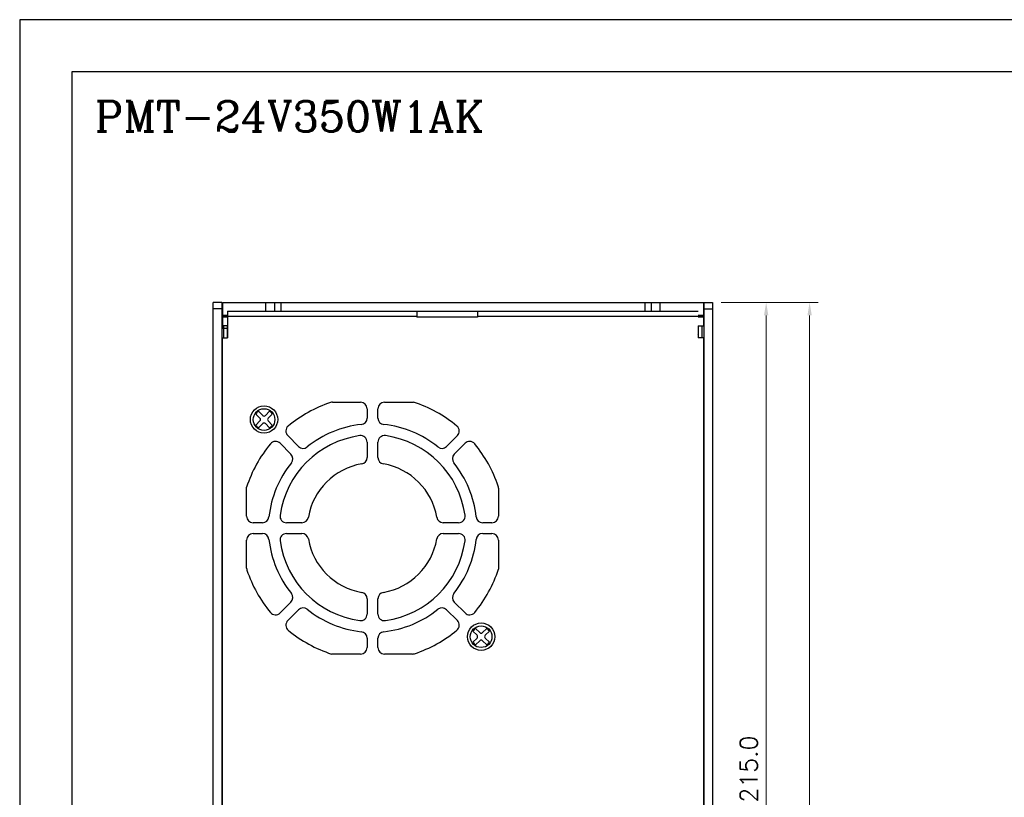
# Model space of a CAD drawing. Header units: inches. Extents: x 0 to 5108, y 0 to 2887.
# Tile 3 of 9: x 0 to 227, y 177 to 356. Entities that reach past the tile are written whole.
import ezdxf

# ---------------------------------------------------------------- set-up
doc = ezdxf.new("R2010")
doc.units = ezdxf.units.IN
doc.header["$MEASUREMENT"] = 0
doc.layers.add('Dimension', color=2, linetype='Continuous', lineweight=9)
doc.layers.add('Line', color=3, linetype='Continuous', lineweight=25)
doc.styles.add('ROMANC', font='romanc')
doc.styles.add('ROMANS', font='romans')
doc.dimstyles.new('yutana', dxfattribs={"dimscale": 2, "dimtxt": 2, "dimasz": 1.5, "dimexe": 1, "dimexo": 1, "dimgap": 1, "dimtad": 1, "dimdec": 1, "dimzin": 0, "dimdsep": 46, "dimtxsty": 'ROMANS', "dimcen": 0, "dimadec": 0, "dimazin": 0, "dimtp": 0.01, "dimtm": 0.01, "dimtfac": 1, "dimtdec": 1, "dimtmove": 0, "dimatfit": 3, "dimfxl": 1, "dimtolj": 1, "dimtzin": 0, "dimlwd": 0, "dimlwe": 0, "dimarcsym": 0})

# ---------------------------------------------------------------- blocks, each defined once
blk = doc.blocks.new('*D4')
at = {"layer": 'Defpoints', "color": 0}
for p in [(159.57, 291.3), (181.92, 291.3), (153.97, 65.1)]:
    blk.add_point(p, dxfattribs=at)
at = {"layer": 'Dimension', "color": 0, "lineweight": 0}
for p, q in [((161.57, 291.3), (183.92, 291.3)), ((181.92, 68.1), (181.92, 288.3)), ((155.97, 65.1), (183.92, 65.1))]:
    blk.add_line(p, q, dxfattribs=at)
at = {"layer": 'Dimension', "color": 0}
for points in [[(181.42, 288.3), (182.42, 288.3), (181.92, 291.3)], [(181.42, 68.1), (182.42, 68.1), (181.92, 65.1)]]:
    blk.add_solid(points, dxfattribs=at)
at = {"layer": 'Dimension', "color": 0, "insert": (177.92, 165.3), "char_height": 4, "attachment_point": 5, "rotation": 90, "style": 'ROMANS'}
blk.add_mtext('\\A1;226.3', dxfattribs=at)
blk = doc.blocks.new('*D5')
at = {"layer": 'Defpoints', "color": 0}
for p in [(159.57, 291.3), (171.92, 291.3), (159.57, 76.3)]:
    blk.add_point(p, dxfattribs=at)
at = {"layer": 'Dimension', "color": 0, "lineweight": 0}
for p, q in [((161.57, 291.3), (173.92, 291.3)), ((171.92, 79.3), (171.92, 288.3)), ((161.57, 76.3), (173.92, 76.3))]:
    blk.add_line(p, q, dxfattribs=at)
at = {"layer": 'Dimension', "color": 0}
for points in [[(171.42, 288.3), (172.42, 288.3), (171.92, 291.3)], [(171.42, 79.3), (172.42, 79.3), (171.92, 76.3)]]:
    blk.add_solid(points, dxfattribs=at)
at = {"layer": 'Dimension', "color": 0, "insert": (167.92, 183.8), "char_height": 4, "attachment_point": 5, "rotation": 90, "style": 'ROMANS'}
blk.add_mtext('\\A1;215.0', dxfattribs=at)

msp = doc.modelspace()

# ---------------------------------------------------------------- linework, layer by layer
for p, q in [((46.57, 291.3), (44.57, 291.3)), ((44.57, 76.3), (44.57, 291.3)), ((44.57, 76.3), (44.57, 291.3)), ((44.57, 76.3), (44.57, 291.3)), ((46.57, 291.3), (44.57, 291.3)), ((46.57, 291.3), (46.57, 76.3)), ((46.57, 291.3), (46.57, 76.3)), ((46.67, 291.3), (157.47, 291.3)), ((46.67, 291.3), (46.67, 285.88)), ((46.67, 291.3), (46.67, 285.88)), ((56.67, 289.3), (56.67, 291.3)), ((58.67, 291.3), (58.67, 289.3)), ((60.17, 291.3), (60.17, 289.3)), ((143.97, 291.3), (143.97, 289.3)), ((145.47, 291.3), (145.47, 289.3)), ((147.47, 289.3), (147.47, 291.3)), ((157.47, 291.3), (157.47, 285.88)), ((157.57, 291.3), (157.57, 76.3)), ((157.57, 291.3), (159.57, 291.3)), ((157.57, 291.3), (157.57, 76.3)), ((157.57, 291.3), (159.57, 291.3)), ((159.57, 291.3), (159.57, 76.3)), ((46.57, 289.8), (44.57, 289.8)), ((47.87, 288.3), (46.67, 288.3)), ((46.67, 288.03), (47.87, 288.03)), ((47.87, 288.3), (46.67, 288.3)), ((46.67, 288.03), (47.87, 288.03)), ((47.87, 289.3), (156.27, 289.3)), ((47.87, 289.3), (47.87, 283.1)), ((47.87, 288.1), (91.47, 288.1)), ((91.47, 289.3), (91.47, 287.9)), ((105.47, 289.3), (105.47, 287.9)), ((105.47, 288.1), (156.27, 288.1)), ((157.47, 288.3), (156.27, 288.3)), ((156.27, 288.03), (157.47, 288.03)), ((157.57, 289.8), (159.57, 289.8)), ((46.57, 287.3), (46.67, 287.3)), ((46.57, 287.3), (46.67, 287.3)), ((47.87, 287.88), (46.67, 287.88)), ((47.87, 285.88), (46.67, 285.88)), ((47.87, 287.88), (46.67, 287.88)), ((46.67, 285.3), (46.67, 285.88)), ((47.87, 285.88), (46.67, 285.88)), ((46.97, 285.88), (46.97, 283.1)), ((47.77, 285.88), (47.77, 283.1)), ((105.47, 287.9), (91.47, 287.9)), ((157.47, 287.88), (156.27, 287.88)), ((156.27, 285.88), (157.47, 285.88)), ((156.37, 283.1), (156.37, 285.88)), ((157.17, 283.1), (157.17, 285.88)), ((157.57, 287.3), (157.47, 287.3)), ((47.87, 285.3), (46.67, 285.3)), ((47.77, 285.44), (47.87, 285.54)), ((156.27, 283.93), (156.37, 284.03)), ((46.67, 81.8), (46.67, 283.1)), ((46.67, 283.1), (47.87, 283.1)), ((46.67, 94.8), (46.67, 283.1)), ((46.67, 283.1), (47.87, 283.1)), ((47.77, 283.2), (47.87, 283.3)), ((157.47, 283.1), (156.27, 283.1)), ((157.47, 283.1), (157.47, 81.8)), ((157.47, 283.1), (157.47, 94.8)), ((72.07, 268.3), (78.52, 268.3)), ((84.02, 268.3), (90.72, 268.3)), ((55.34, 264.61), (54.38, 265.58)), ((55.96, 265.24), (55, 266.2)), ((56.59, 265.24), (57.55, 266.2)), ((57.21, 264.61), (58.17, 265.58)), ((80.02, 266.8), (80.02, 264.65)), ((82.52, 264.65), (82.52, 266.8)), ((55.34, 263.99), (54.38, 263.03)), ((55.96, 263.37), (55, 262.4)), ((56.59, 263.37), (57.55, 262.4)), ((57.21, 263.99), (58.17, 263.03)), ((46.57, 262.8), (46.67, 262.8)), ((157.57, 262.8), (157.47, 262.8)), ((59.98, 258.83), (62.47, 256.34)), ((64.23, 258.11), (61.75, 260.6)), ((80.02, 259.11), (80.02, 255.57)), ((82.52, 255.57), (82.52, 259.11)), ((100.8, 260.6), (98.32, 258.11)), ((100.08, 256.34), (102.57, 258.83)), ((46.57, 254.8), (46.67, 254.8)), ((157.57, 254.8), (157.47, 254.8)), ((46.57, 253.8), (46.67, 253.8)), ((157.57, 253.8), (157.47, 253.8)), ((46.57, 250.8), (46.67, 250.8)), ((157.57, 250.8), (157.47, 250.8)), ((46.57, 247.8), (46.67, 247.8)), ((52.27, 242.05), (52.27, 248.75)), ((110.27, 248.51), (110.27, 242.05)), ((157.57, 247.8), (157.47, 247.8)), ((46.57, 244.8), (46.67, 244.8)), ((157.57, 244.8), (157.47, 244.8)), ((46.57, 241.8), (46.67, 241.8)), ((55.92, 240.55), (53.77, 240.55)), ((65.01, 240.55), (61.46, 240.55)), ((101.09, 240.55), (97.54, 240.55)), ((108.77, 240.55), (106.63, 240.55)), ((157.57, 241.8), (157.47, 241.8)), ((46.57, 238.8), (46.67, 238.8)), ((157.57, 238.8), (157.47, 238.8)), ((52.27, 230.1), (52.27, 236.55)), ((53.77, 238.05), (55.92, 238.05)), ((61.46, 238.05), (65.01, 238.05)), ((97.54, 238.05), (101.09, 238.05)), ((106.63, 238.05), (108.77, 238.05)), ((110.27, 236.55), (110.27, 229.85)), ((46.57, 235.8), (46.67, 235.8)), ((157.57, 235.8), (157.47, 235.8)), ((46.57, 232.8), (46.67, 232.8)), ((157.57, 232.8), (157.47, 232.8)), ((46.57, 229.8), (46.67, 229.8)), ((157.57, 229.8), (157.47, 229.8)), ((46.57, 226.8), (46.67, 226.8)), ((157.57, 226.8), (157.47, 226.8)), ((46.57, 223.8), (46.67, 223.8)), ((62.47, 222.26), (59.98, 219.77)), ((80.02, 223.03), (80.02, 219.49)), ((82.52, 219.49), (82.52, 223.03)), ((102.57, 219.77), (100.08, 222.26)), ((157.57, 223.8), (157.47, 223.8)), ((46.57, 220.8), (46.67, 220.8)), ((61.75, 218), (64.23, 220.49)), ((98.32, 220.49), (100.8, 218)), ((157.57, 220.8), (157.47, 220.8)), ((46.57, 217.8), (46.67, 217.8)), ((157.57, 217.8), (157.47, 217.8)), ((73.37, 216.64), (73.37, 216.6)), ((73.67, 216.55), (73.67, 216.5)), ((105.34, 214.61), (104.38, 215.58)), ((105.96, 215.24), (105, 216.2)), ((106.59, 215.24), (107.55, 216.2)), ((107.21, 214.61), (108.17, 215.58)), ((46.57, 214.8), (46.67, 214.8)), ((80.02, 213.95), (80.02, 211.8)), ((82.52, 211.8), (82.52, 213.95)), ((105.34, 213.99), (104.38, 213.03)), ((105.96, 213.37), (105, 212.4)), ((106.59, 213.37), (107.55, 212.4)), ((107.21, 213.99), (108.17, 213.03)), ((157.57, 214.8), (157.47, 214.8)), ((46.57, 211.8), (46.67, 211.8)), ((157.57, 211.8), (157.47, 211.8)), ((46.57, 208.8), (46.67, 208.8)), ((78.52, 210.3), (71.83, 210.3)), ((90.48, 210.3), (84.02, 210.3)), ((157.57, 208.8), (157.47, 208.8)), ((46.57, 205.8), (46.67, 205.8)), ((157.57, 205.8), (157.47, 205.8)), ((46.57, 202.8), (46.67, 202.8)), ((157.57, 202.8), (157.47, 202.8)), ((46.57, 199.8), (46.67, 199.8)), ((157.57, 199.8), (157.47, 199.8)), ((46.57, 196.8), (46.67, 196.8)), ((157.57, 196.8), (157.47, 196.8)), ((157.57, 193.8), (157.47, 193.8)), ((46.67, 190.6), (46.57, 190.6)), ((157.57, 190.8), (157.47, 190.8)), ((157.57, 187.8), (157.47, 187.8)), ((157.57, 184.8), (157.47, 184.8)), ((157.57, 181.8), (157.47, 181.8)), ((157.57, 178.8), (157.47, 178.8))]:
    msp.add_line(p, q)
at = {"ltscale": 5}
for points in [[(0, 0), (516, 0), (516, 356.4), (0, 356.4)], [(12, 12), (504, 12), (504, 344.4), (12, 344.4)]]:
    msp.add_lwpolyline(points, close=True, dxfattribs=at)
for centre, radius in [((56.27, 264.3), 3.15), ((56.27, 264.3), 3.15), ((56.27, 264.3), 2.5), ((106.27, 214.3), 3.15), ((106.27, 214.3), 3.15), ((106.27, 214.3), 2.5)]:
    msp.add_circle(centre, radius)
for centre, radius, start, end in [((81.27, 239.3), 30.5, 108.5086, 129.5586), ((72.07, 266.8), 1.5, 90, 108.5086), ((78.52, 266.8), 1.5, 0, 90), ((84.02, 266.8), 1.5, 90, 180), ((81.27, 239.3), 30.5, 50.4414, 71.9561), ((56.27, 264.3), 2.29, 123.9125, 146.0875), ((56.27, 264.3), 2.29, 123.9125, 146.0875), ((56.27, 264.3), 2.29, 33.9125, 56.0875), ((55.03, 264.3), 0.44, 315, 45), ((56.27, 265.55), 0.44, 225, 315), ((56.27, 263.06), 0.44, 45, 135), ((57.52, 264.3), 0.44, 135, 225), ((81.27, 239.3), 24, 96.191, 128.809), ((78.52, 264.65), 1.5, 276.191, 0), ((84.02, 264.65), 1.5, 180, 263.809), ((81.27, 239.3), 24, 51.191, 83.809), ((56.27, 264.3), 2.29, 213.9125, 236.0875), ((56.27, 264.3), 2.29, 303.9125, 326.0875), ((62.81, 261.66), 1.5, 129.5586, 225), ((99.74, 261.66), 1.5, 315, 50.4414), ((81.27, 239.3), 30.5, 140.4414, 161.9561), ((58.92, 257.77), 1.5, 45, 140.4414), ((81.27, 239.3), 21.5, 97.9032, 172.0968), ((78.52, 259.11), 1.5, 0, 97.9032), ((84.02, 259.11), 1.5, 82.0968, 180), ((81.27, 239.3), 21.5, 7.9032, 82.0968), ((103.63, 257.77), 1.5, 39.5586, 135), ((81.27, 239.3), 30.5, 18.5086, 39.5586), ((61.4, 255.28), 1.5, 321.191, 45), ((65.29, 259.17), 1.5, 225, 308.809), ((97.26, 259.17), 1.5, 231.191, 315), ((101.15, 255.28), 1.5, 135, 218.809), ((81.27, 239.3), 24, 141.191, 173.809), ((81.27, 239.3), 15, 99.5941, 170.4059), ((78.52, 255.57), 1.5, 279.5941, 0), ((84.02, 255.57), 1.5, 180, 260.4059), ((81.27, 239.3), 15, 9.5941, 80.4059), ((81.27, 239.3), 24, 6.191, 38.809), ((108.77, 248.51), 1.5, 0, 18.5086), ((53.77, 242.05), 1.5, 180, 270), ((55.92, 242.05), 1.5, 270, 353.809), ((61.46, 242.05), 1.5, 172.0968, 270), ((65.01, 242.05), 1.5, 270, 350.4059), ((97.54, 242.05), 1.5, 189.5941, 270), ((101.09, 242.05), 1.5, 270, 7.9032), ((106.63, 242.05), 1.5, 186.191, 270), ((108.77, 242.05), 1.5, 270, 0), ((53.77, 236.55), 1.5, 90, 180), ((55.92, 236.55), 1.5, 6.191, 90), ((81.27, 239.3), 24, 186.191, 218.809), ((61.46, 236.55), 1.5, 90, 187.9032), ((81.27, 239.3), 21.5, 187.9032, 262.0968), ((65.01, 236.55), 1.5, 9.5941, 90), ((81.27, 239.3), 15, 189.5941, 260.4059), ((81.27, 239.3), 15, 279.5941, 350.4059), ((81.27, 239.3), 21.5, 277.9032, 352.0968), ((97.54, 236.55), 1.5, 90, 170.4059), ((81.27, 239.3), 24, 321.191, 353.809), ((101.09, 236.55), 1.5, 352.0968, 90), ((106.63, 236.55), 1.5, 90, 173.809), ((108.77, 236.55), 1.5, 0, 90), ((53.77, 230.1), 1.5, 180, 198.5086), ((81.27, 239.3), 30.5, 198.5086, 219.5586), ((81.27, 239.3), 30.5, 320.4414, 341.9561), ((78.52, 223.03), 1.5, 0, 80.4059), ((84.02, 223.03), 1.5, 99.5941, 180), ((61.4, 223.32), 1.5, 315, 38.809), ((101.15, 223.32), 1.5, 141.191, 225), ((65.29, 219.43), 1.5, 51.191, 135), ((81.27, 239.3), 24, 231.191, 263.809), ((81.27, 239.3), 24, 276.191, 308.809), ((97.26, 219.43), 1.5, 45, 128.809), ((58.92, 220.83), 1.5, 219.5586, 315), ((62.81, 216.94), 1.5, 135, 230.4414), ((78.52, 219.49), 1.5, 262.0968, 0), ((84.02, 219.49), 1.5, 180, 277.9032), ((99.74, 216.94), 1.5, 309.5586, 45), ((103.63, 220.83), 1.5, 225, 320.4414), ((81.27, 239.3), 30.5, 230.4414, 251.9561), ((78.52, 213.95), 1.5, 0, 83.809), ((84.02, 213.95), 1.5, 96.191, 180), ((81.27, 239.3), 30.5, 288.5086, 309.5586), ((106.27, 214.3), 2.29, 123.9125, 146.0875), ((106.27, 214.3), 2.29, 123.9125, 146.0875), ((106.27, 214.3), 2.29, 33.9125, 56.0875), ((105.03, 214.3), 0.44, 315, 45), ((106.27, 215.55), 0.44, 225, 315), ((106.27, 213.06), 0.44, 45, 135), ((107.52, 214.3), 0.44, 135, 225), ((78.52, 211.8), 1.5, 270, 0), ((84.02, 211.8), 1.5, 180, 270), ((106.27, 214.3), 2.29, 213.9125, 236.0875), ((106.27, 214.3), 2.29, 303.9125, 326.0875), ((90.48, 211.8), 1.5, 270, 288.5086), ((45.57, 192.9), 2.2, 59.8409, 62.9643)]:
    msp.add_arc(centre, radius, start, end)

# ---------------------------------------------------------------- texts
at = {"layer": 'Line', "color": 7, "style": 'ROMANC'}
msp.add_text('PMT-24V350W1AK', height=7, dxfattribs=at).set_placement((17.3, 330.62))

# ---------------------------------------------------------------- dimensions: what is measured, and where the dimension line sits
at = {"layer": 'Dimension', "color": 7}
dim = msp.add_linear_dim(base=(181.92, 291.3), p1=(153.97, 65.1), p2=(159.57, 291.3), angle=90, text='226.3', dimstyle='yutana', override={"dimscale": 2, "dimasz": 1.5}, dxfattribs=at)
dim.commit()
dim.dimension.update_dxf_attribs({"geometry": '*D4', "text_midpoint": (181.92, 165.3), "dimtype": 160})
dim = msp.add_linear_dim(base=(171.92, 291.3), p1=(159.57, 76.3), p2=(159.57, 291.3), angle=90, dimstyle='yutana', override={"dimscale": 2, "dimasz": 1.5}, dxfattribs=at)
dim.commit()
dim.dimension.update_dxf_attribs({"geometry": '*D5', "text_midpoint": (167.92, 183.8)})

doc.saveas('drawing.dxf')
